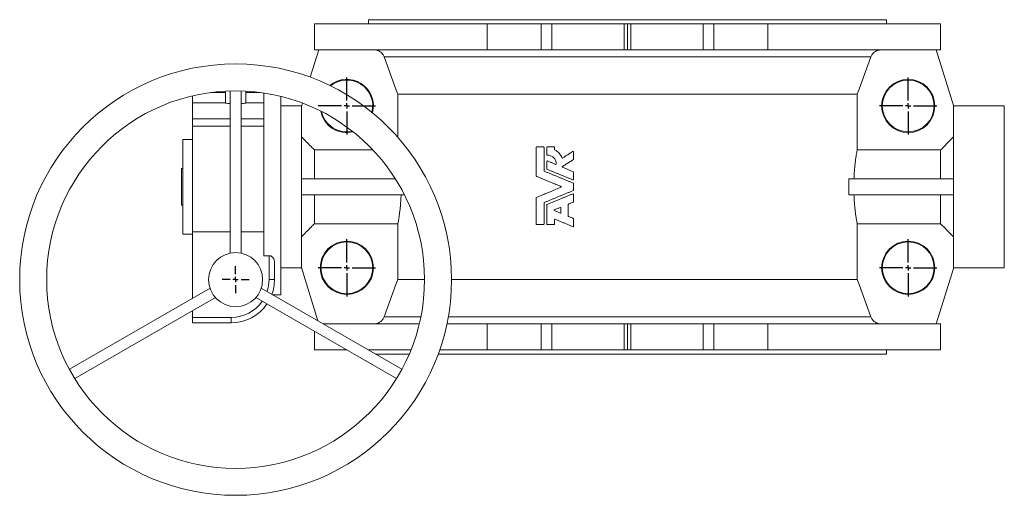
# Model space of a CAD drawing. Header units: millimetres. Extents: x -347 to 1128, y -235 to 894.
# Tile 1 of 7: x -310 to 602, y -235 to 206. Entities that reach past the tile are written whole.
import ezdxf

# ---------------------------------------------------------------- set-up
doc = ezdxf.new("R2010")
doc.units = ezdxf.units.MM
doc.layers.add('FORMAT', color=7, linetype='Continuous')

# ---------------------------------------------------------------- blocks, each defined once
blk = doc.blocks.new('SW_CENTERMARKSYMBOL_2')
at = {"layer": 'FORMAT', "color": 0}
for p, q in [((0, 5), (0, 12.5)), ((-5, 0), (-12.5, 0)), ((0, 0), (-2.5, 0)), ((0, 0), (0, 2.5)), ((0, 0), (0, -2.5)), ((0, 0), (2.5, 0)), ((5, 0), (12.5, 0)), ((0, -5), (0, -12.5))]:
    blk.add_line(p, q, dxfattribs=at)
blk = doc.blocks.new('SW_CENTERMARKSYMBOL_3')
at = {"layer": 'FORMAT', "color": 0}
for p, q in [((0, 5), (0, 26.5)), ((-5, 0), (-26.5, 0)), ((0, 0), (-2.5, 0)), ((0, 0), (0, 2.5)), ((0, 0), (0, -2.5)), ((0, 0), (2.5, 0)), ((5, 0), (26.5, 0)), ((0, -5), (0, -26.5))]:
    blk.add_line(p, q, dxfattribs=at)
blk = doc.blocks.new('SW_CENTERMARKSYMBOL_4')
at = {"layer": 'FORMAT', "color": 0}
for p, q in [((0, 5), (0, 26.5)), ((-5, 0), (-26.5, 0)), ((0, 0), (-2.5, 0)), ((0, 0), (0, 2.5)), ((0, 0), (0, -2.5)), ((0, 0), (2.5, 0)), ((5, 0), (26.5, 0)), ((0, -5), (0, -26.5))]:
    blk.add_line(p, q, dxfattribs=at)
blk = doc.blocks.new('SW_CENTERMARKSYMBOL_5')
at = {"layer": 'FORMAT', "color": 0}
for p, q in [((0, 5), (0, 26.5)), ((-5, 0), (-26.5, 0)), ((0, 0), (-2.5, 0)), ((0, 0), (0, 2.5)), ((0, 0), (0, -2.5)), ((0, 0), (2.5, 0)), ((5, 0), (26.5, 0)), ((0, -5), (0, -26.5))]:
    blk.add_line(p, q, dxfattribs=at)
blk = doc.blocks.new('SW_CENTERMARKSYMBOL_6')
at = {"layer": 'FORMAT', "color": 0}
for p, q in [((0, 5), (0, 26.5)), ((-5, 0), (-26.5, 0)), ((0, 0), (-2.5, 0)), ((0, 0), (0, 2.5)), ((0, 0), (0, -2.5)), ((0, 0), (2.5, 0)), ((5, 0), (26.5, 0)), ((0, -5), (0, -26.5))]:
    blk.add_line(p, q, dxfattribs=at)

msp = doc.modelspace()

# ---------------------------------------------------------------- linework, layer by layer
at = {"color": 7, "linetype": 'Continuous', "lineweight": 15}
for p, q in [((-37.29, 201.63), (-37.29, 177.63)), ((122.71, 201.63), (-37.29, 201.63)), ((12.71, 205.63), (12.71, 201.63)), ((492.71, 205.63), (12.71, 205.63)), ((122.71, 177.63), (122.71, 201.63)), ((122.71, 201.63), (172.71, 201.63)), ((172.71, 177.63), (172.71, 201.63)), ((172.71, 201.63), (182.71, 201.63)), ((182.71, 177.63), (182.71, 201.63)), ((182.71, 201.63), (249.71, 201.63)), ((249.71, 201.63), (249.71, 177.63)), ((249.71, 201.63), (252.71, 201.63)), ((252.71, 177.63), (252.71, 201.63)), ((252.71, 201.63), (255.71, 201.63)), ((255.71, 177.63), (255.71, 201.63)), ((255.71, 201.63), (322.71, 201.63)), ((322.71, 177.63), (322.71, 201.63)), ((322.71, 201.63), (332.71, 201.63)), ((332.71, 177.63), (332.71, 201.63)), ((332.71, 201.63), (382.71, 201.63)), ((382.71, 177.63), (382.71, 201.63)), ((542.71, 201.63), (382.71, 201.63)), ((492.71, 201.63), (492.71, 205.63)), ((542.71, 177.63), (542.71, 201.63)), ((-33.29, 177.63), (-41.1, 152.28)), ((122.71, 177.63), (-37.29, 177.63)), ((122.71, 177.63), (172.71, 177.63)), ((172.71, 177.63), (182.71, 177.63)), ((182.71, 177.63), (249.71, 177.63)), ((252.71, 177.63), (249.71, 177.63)), ((255.71, 177.63), (252.71, 177.63)), ((255.71, 177.63), (322.71, 177.63)), ((322.71, 177.63), (332.71, 177.63)), ((332.71, 177.63), (382.71, 177.63)), ((542.71, 177.63), (382.71, 177.63)), ((538.71, 177.63), (554.82, 125.26)), ((-119.74, 138.13), (-133.16, 138.13)), ((-119.74, 128.34), (-119.74, 139.38)), ((-115.29, 139.56), (-115.29, -10.87)), ((-105.29, -10.87), (-105.29, 139.56)), ((-100.85, 128.34), (-100.85, 139.38)), ((-87.43, 138.13), (-100.85, 138.13)), ((-84.29, 137.69), (-84.29, -13.17)), ((-150.29, 128.63), (-150.29, 135)), ((-150.29, 128.63), (-119.74, 128.63)), ((-150.29, 113.63), (-150.29, 128.63)), ((-100.85, 128.63), (-84.29, 128.63)), ((-68.29, 134.52), (-68.29, -49.37)), ((-48.46, 128.35), (-49.41, 125.26)), ((465.45, 136.42), (39.96, 136.42)), ((39.96, 96.63), (39.96, 136.42)), ((465.45, 136.42), (465.45, 84.82)), ((-49.29, 125.63), (-68.29, 125.63)), ((-49.29, 125.26), (-49.41, 125.26)), ((-49.29, -23.99), (-49.29, 125.26)), ((601.71, 125.63), (554.71, 125.63)), ((554.71, -23.99), (554.71, 125.26)), ((554.71, 125.26), (554.82, 125.26)), ((601.71, 125.63), (601.71, -24.37)), ((-150.29, 106.91), (-150.29, 113.63)), ((-150.29, 106.91), (-115.29, 106.91)), ((-150.29, 9.07), (-150.29, 106.91)), ((-105.29, 106.91), (-84.29, 106.91)), ((-150.29, 94.63), (-159.29, 94.63)), ((-159.29, 6.63), (-159.29, 94.63)), ((-37.29, 84.82), (-37.29, 58.13)), ((16.91, 84.82), (-37.29, 84.82)), ((168.15, 87.25), (168.15, 60.7)), ((168.51, 87.61), (174.99, 87.61)), ((175.35, 87.25), (175.35, 65.51)), ((178, 87.25), (178, 80.4)), ((178.36, 87.61), (184.84, 87.61)), ((185.2, 87.25), (185.2, 85.18)), ((202.71, 83.24), (202.71, 76.23)), ((542.71, 84.82), (465.45, 84.82)), ((542.71, 58.13), (542.71, 84.82)), ((178, 74.3), (178, 67.29)), ((-160.29, 33.55), (-160.29, 67.72)), ((-160.29, 67.72), (-159.29, 67.72)), ((202.71, 64.37), (202.71, 57.36)), ((-49.29, 58.13), (37.63, 58.13)), ((457.66, 43.13), (457.66, 58.13)), ((554.71, 58.13), (457.66, 58.13)), ((202.71, 53.7), (202.71, 47.57)), ((-49.29, 43.13), (46.11, 43.13)), ((-37.29, 43.13), (-37.29, 16.45)), ((168.15, 40.57), (168.15, 15.97)), ((202.71, 43.91), (202.71, 36.9)), ((554.71, 43.13), (457.66, 43.13)), ((542.71, 16.45), (542.71, 43.13)), ((-160.29, 33.55), (-159.29, 33.55)), ((175.35, 35.76), (175.35, 15.97)), ((178, 33.98), (178, 15.97)), ((191.01, 31.27), (191.01, 26.66)), ((197.67, 34.33), (197.67, 23.6)), ((185.2, 20.19), (185.2, 15.97)), ((202.71, 21.04), (202.71, 14.02)), ((-37.29, 16.45), (39.96, 16.45)), ((39.96, -35.15), (39.96, 16.45)), ((174.99, 15.61), (168.51, 15.61)), ((184.84, 15.61), (178.36, 15.61)), ((465.45, 16.45), (465.45, -35.15)), ((465.45, 16.45), (542.71, 16.45)), ((-159.29, 6.63), (-150.29, 6.63)), ((-150.29, 9.07), (-115.29, 9.07)), ((-150.29, -52.69), (-150.29, 9.07)), ((-105.29, 9.07), (-84.29, 9.07)), ((-79.29, -13.17), (-84.29, -13.17)), ((-74.29, -18.76), (-74.29, -35.37)), ((-68.29, -24.37), (-49.29, -24.37)), ((-49.41, -23.99), (-49.29, -23.99)), ((-34.16, -73.55), (-49.41, -23.99)), ((538.71, -76.37), (554.82, -23.99)), ((554.82, -23.99), (554.71, -23.99)), ((554.71, -24.37), (601.71, -24.37)), ((64.71, -35.15), (39.96, -35.15)), ((465.45, -35.15), (89.71, -35.15)), ((-134.01, -43.28), (-264.29, -118.5)), ((43.7, -118.5), (-86.58, -43.28)), ((-259.29, -127.16), (-129.01, -51.94)), ((-91.58, -51.94), (38.7, -127.16)), ((-76.05, -49.37), (-68.29, -49.37)), ((-150.29, -70.37), (-150.29, -64.23)), ((-150.29, -75.37), (-150.29, -70.37)), ((-114.29, -75.37), (-150.29, -75.37)), ((59.83, -76.37), (-29.28, -76.37)), ((122.71, -76.37), (85.46, -76.37)), ((122.71, -76.37), (122.71, -100.37)), ((122.71, -76.37), (172.71, -76.37)), ((172.71, -76.37), (172.71, -100.37)), ((172.71, -76.37), (182.71, -76.37)), ((182.71, -76.37), (182.71, -100.37)), ((182.71, -76.37), (249.71, -76.37)), ((249.71, -100.37), (249.71, -76.37)), ((249.71, -76.37), (252.71, -76.37)), ((252.71, -100.37), (252.71, -76.37)), ((252.71, -76.37), (255.71, -76.37)), ((255.71, -100.37), (255.71, -76.37)), ((255.71, -76.37), (322.71, -76.37)), ((322.71, -76.37), (322.71, -100.37)), ((322.71, -76.37), (332.71, -76.37)), ((332.71, -76.37), (332.71, -100.37)), ((332.71, -76.37), (382.71, -76.37)), ((382.71, -76.37), (382.71, -100.37)), ((542.71, -76.37), (382.71, -76.37)), ((542.71, -100.37), (542.71, -76.37)), ((-37.29, -83.29), (-37.29, -100.37)), ((-7.71, -100.37), (-37.29, -100.37)), ((52.19, -100.37), (12.29, -100.37)), ((12.71, -100.37), (12.71, -100.61)), ((50.53, -104.37), (19.22, -104.37)), ((492.71, -104.37), (77.43, -104.37)), ((122.71, -100.37), (78.85, -100.37)), ((122.71, -100.37), (172.71, -100.37)), ((172.71, -100.37), (182.71, -100.37)), ((182.71, -100.37), (249.71, -100.37)), ((252.71, -100.37), (249.71, -100.37)), ((255.71, -100.37), (252.71, -100.37)), ((255.71, -100.37), (322.71, -100.37)), ((322.71, -100.37), (332.71, -100.37)), ((332.71, -100.37), (382.71, -100.37)), ((542.71, -100.37), (382.71, -100.37)), ((492.71, -104.37), (492.71, -100.37))]:
    msp.add_line(p, q, dxfattribs=at)
at = {"color": 8, "linetype": 'Continuous', "lineweight": 0}
for p, q in [((478.07, 171.05), (27.34, 171.05)), ((-115.29, 113.63), (-150.29, 113.63)), ((-84.29, 113.63), (-105.29, 113.63)), ((-79.29, -35.37), (-79.29, -13.17)), ((-79.29, -35.37), (-74.29, -35.37)), ((-150.29, -70.37), (-114.29, -70.37)), ((-114.29, -70.37), (-114.29, -75.37)), ((27.34, -69.79), (61.29, -69.79)), ((86.72, -69.79), (478.07, -69.79))]:
    msp.add_line(p, q, dxfattribs=at)
at = {"color": 7, "linetype": 'Continuous', "lineweight": 15, "flags": 128}
for points in [[(39.96, 136.42), (38.23, 141.18), (27.34, 171.05)], [(478.07, 171.05), (467.18, 141.18), (465.45, 136.42)], [(27.34, -69.79), (38.23, -39.91), (39.96, -35.15)], [(465.45, -35.15), (467.18, -39.91), (478.07, -69.79)]]:
    msp.add_lwpolyline(points, dxfattribs=at)
at = {"color": 7, "linetype": 'Continuous', "lineweight": 15}
for centre, radius in [((-110.29, -35.37), 200), ((512.71, 125.63), 24.66), ((512.71, 125.63), 24), ((-110.29, -35.37), 175), ((-7.29, -24.37), 24.66), ((512.71, -24.37), 24.66), ((-7.29, -24.37), 24), ((512.71, -24.37), 24), ((-110.29, -35.37), 25)]:
    msp.add_circle(centre, radius, dxfattribs=at)
for centre, radius, start, end in [((-7.29, 125.63), 24.66, 345.06896, 129.71275), ((-7.29, 125.63), 24, 345.77892, 129.00279), ((-7.29, 125.63), 24.66, 191.10242, 283.6793), ((-7.29, 125.63), 24, 192.33694, 282.44477), ((-114.29, -35.37), 40, 340.07866, 0), ((-114.29, -35.37), 40, 270, 325.69878)]:
    msp.add_arc(centre, radius, start, end, dxfattribs=at)
at = {"color": 8, "linetype": 'Continuous', "lineweight": 0}
for start, end in [(341.53696, 0), (270, 325.0829)]:
    msp.add_arc((-114.29, -35.37), 35, start, end, dxfattribs=at)
at = {"color": 7, "linetype": 'Continuous', "lineweight": 15}
for centre, start_param, end_param in [((-124.85, 113.63), 1.193983, 1.37263), ((-95.73, 113.63), 1.768962, 1.94761)]:
    msp.add_ellipse(centre, major_axis=(25.98, 0), ratio=0.57735, start_param=start_param, end_param=end_param, dxfattribs=at)
for points, knots in [([(27.34, 171.05), (26.99, 172.02), (26.5, 172.91), (25.73, 173.92), (25.56, 174.12), (25.22, 174.5), (25.04, 174.68), (24.49, 175.21), (24.1, 175.53), (23.27, 176.11), (22.82, 176.38), (21.91, 176.83), (21.44, 177.02), (20.47, 177.32), (19.97, 177.44), (18.96, 177.6), (18.45, 177.63), (17.94, 177.63)], [0, 0, 0, 0, 0.25, 0.25, 0.3125, 0.3125, 0.375, 0.375, 0.5, 0.5, 0.625, 0.625, 0.75, 0.75, 0.875, 0.875, 1, 1, 1, 1]), ([(487.47, 177.63), (486.45, 177.63), (485.44, 177.48), (484.23, 177.1), (483.98, 177.01), (483.51, 176.82), (483.28, 176.72), (482.59, 176.38), (482.16, 176.12), (481.32, 175.54), (480.92, 175.21), (480.19, 174.51), (479.85, 174.13), (479.23, 173.33), (478.95, 172.9), (478.45, 172), (478.24, 171.54), (478.07, 171.05)], [0, 0, 0, 0, 0.25, 0.25, 0.3125, 0.3125, 0.375, 0.375, 0.5, 0.5, 0.625, 0.625, 0.75, 0.75, 0.875, 0.875, 1, 1, 1, 1]), ([(-37.29, 84.82), (-37.41, 84.94), (-38.41, 85.96), (-42.4, 90.04), (-46.3, 93.99), (-49.29, 97.03)], [0, 0, 0, 0, 0.028098, 0.2514524, 1, 1, 1, 1]), ([(554.71, 97.03), (553.06, 95.36), (549.05, 91.3), (545.06, 87.22), (542.71, 84.82)], [0, 0, 0, 0, 0.410669, 1, 1, 1, 1]), ([(168.51, 87.61), (168.47, 87.61), (168.43, 87.6), (168.4, 87.59), (168.36, 87.58), (168.33, 87.56), (168.29, 87.54), (168.26, 87.52), (168.24, 87.49), (168.21, 87.46), (168.19, 87.43), (168.17, 87.39), (168.16, 87.36), (168.15, 87.32), (168.15, 87.28), (168.15, 87.25)], [0, 0, 0, 0, 0.199541, 0.199541, 0.199541, 0.414612, 0.414612, 0.414612, 0.613946, 0.613946, 0.613946, 0.806756, 0.806756, 0.806756, 1, 1, 1, 1]), ([(175.35, 87.25), (175.35, 87.26), (175.34, 87.28), (175.34, 87.3), (175.34, 87.34), (175.32, 87.38), (175.3, 87.42), (175.28, 87.45), (175.26, 87.49), (175.22, 87.52), (175.19, 87.55), (175.15, 87.57), (175.11, 87.58), (175.07, 87.6), (175.03, 87.61), (174.99, 87.61)], [0, 0, 0, 0, 0.091008, 0.091008, 0.091008, 0.301802, 0.301802, 0.301802, 0.528707, 0.528707, 0.528707, 0.764615, 0.764615, 0.764615, 1, 1, 1, 1]), ([(178.36, 87.61), (178.33, 87.61), (178.29, 87.6), (178.26, 87.59), (178.22, 87.58), (178.19, 87.56), (178.15, 87.54), (178.12, 87.52), (178.1, 87.49), (178.07, 87.46), (178.05, 87.43), (178.03, 87.4), (178.02, 87.36), (178.01, 87.32), (178, 87.28), (178, 87.25)], [0, 0, 0, 0, 0.185543, 0.185543, 0.185543, 0.401002, 0.401002, 0.401002, 0.604072, 0.604072, 0.604072, 0.801864, 0.801864, 0.801864, 1, 1, 1, 1]), ([(185.2, 87.25), (185.2, 87.27), (185.2, 87.29), (185.2, 87.31), (185.19, 87.35), (185.18, 87.39), (185.16, 87.42), (185.14, 87.46), (185.11, 87.49), (185.08, 87.52), (185.04, 87.55), (185.01, 87.57), (184.97, 87.58), (184.93, 87.6), (184.88, 87.61), (184.84, 87.61)], [0, 0, 0, 0, 0.103397, 0.103397, 0.103397, 0.31563, 0.31563, 0.31563, 0.539657, 0.539657, 0.539657, 0.770015, 0.770015, 0.770015, 1, 1, 1, 1]), ([(185.39, 84.86), (185.38, 84.87), (185.37, 84.88), (185.36, 84.88), (185.33, 84.9), (185.3, 84.93), (185.27, 84.96), (185.25, 84.99), (185.23, 85.03), (185.22, 85.06), (185.21, 85.1), (185.2, 85.14), (185.2, 85.18)], [0, 0, 0, 0, 0.111096, 0.111096, 0.111096, 0.411558, 0.411558, 0.411558, 0.70557, 0.70557, 0.70557, 1, 1, 1, 1]), ([(192, 77.58), (191.35, 79.17), (190.45, 80.58), (188.17, 83.08), (186.86, 84.09), (185.39, 84.86)], [0, 0, 0, 0, 0.5, 0.5, 1, 1, 1, 1]), ([(202.15, 83.55), (201.69, 83.25), (200.77, 82.67), (199.39, 81.79), (198.01, 80.91), (196.64, 80.03), (195.26, 79.16), (193.89, 78.28), (192.98, 77.7), (192.53, 77.41)], [0, 0, 0, 0, 0.143081, 0.286079, 0.429, 0.571847, 0.714627, 0.857343, 1, 1, 1, 1]), ([(202.71, 83.24), (202.71, 83.25), (202.71, 83.26), (202.7, 83.27), (202.7, 83.31), (202.69, 83.35), (202.68, 83.39), (202.66, 83.42), (202.64, 83.46), (202.61, 83.49), (202.58, 83.52), (202.55, 83.54), (202.51, 83.56), (202.47, 83.58), (202.43, 83.59), (202.39, 83.6), (202.35, 83.6), (202.31, 83.6), (202.27, 83.59), (202.23, 83.58), (202.19, 83.57), (202.15, 83.55)], [0, 0, 0, 0, 0.032915, 0.032915, 0.032915, 0.187794, 0.187794, 0.187794, 0.347227, 0.347227, 0.347227, 0.510353, 0.510353, 0.510353, 0.674532, 0.674532, 0.674532, 0.837211, 0.837211, 0.837211, 1, 1, 1, 1]), ([(465.45, 84.82), (465.41, 84.64), (465.36, 84.44), (465.27, 83.97), (465.21, 83.7), (465.04, 82.82), (464.92, 82.13), (464.65, 80.54), (464.5, 79.64), (464.27, 78.14), (464.2, 77.62), (464.04, 76.53), (463.97, 75.96), (463.74, 74.21), (463.58, 72.96), (463.36, 70.97), (463.29, 70.29), (463.15, 68.88), (463.09, 68.16), (462.89, 65.98), (462.78, 64.47), (462.63, 62.15), (462.59, 61.36), (462.5, 59.77), (462.47, 58.95), (462.43, 58.13)], [0, 0, 0, 0, 0.0625, 0.0625, 0.125, 0.125, 0.25, 0.25, 0.375, 0.375, 0.4375, 0.4375, 0.5, 0.5, 0.625, 0.625, 0.6875, 0.6875, 0.75, 0.75, 0.875, 0.875, 0.9375, 0.9375, 1, 1, 1, 1]), ([(178, 80.4), (178, 80.38), (178, 80.36), (178.01, 80.33), (178.02, 80.29), (178.03, 80.25), (178.05, 80.22), (178.07, 80.18), (178.1, 80.15), (178.14, 80.12), (178.17, 80.09), (178.21, 80.07), (178.25, 80.06), (178.29, 80.05), (178.33, 80.04), (178.38, 80.04)], [0, 0, 0, 0, 0.112646, 0.112646, 0.112646, 0.320444, 0.320444, 0.320444, 0.542406, 0.542406, 0.542406, 0.771403, 0.771403, 0.771403, 1, 1, 1, 1]), ([(178.5, 74.64), (178.46, 74.65), (178.42, 74.66), (178.39, 74.66), (178.34, 74.67), (178.3, 74.66), (178.26, 74.65), (178.22, 74.64), (178.19, 74.62), (178.15, 74.6), (178.12, 74.58), (178.1, 74.55), (178.07, 74.52), (178.05, 74.49), (178.03, 74.45), (178.02, 74.42), (178.01, 74.38), (178, 74.34), (178, 74.3)], [0, 0, 0, 0, 0.171028, 0.171028, 0.171028, 0.352527, 0.352527, 0.352527, 0.523811, 0.523811, 0.523811, 0.685247, 0.685247, 0.685247, 0.842486, 0.842486, 0.842486, 1, 1, 1, 1]), ([(178.38, 80.04), (179.43, 80.08), (180.48, 79.91), (182.48, 79.15), (183.41, 78.57), (184.96, 77.06), (185.6, 76.12), (186.43, 74.06), (186.63, 72.94), (186.59, 71.81)], [0, 0, 0, 0, 0.25, 0.25, 0.5, 0.5, 0.75, 0.75, 1, 1, 1, 1]), ([(186.09, 71.49), (185.66, 71.67), (184.82, 72.02), (183.55, 72.55), (182.28, 73.07), (181.02, 73.59), (179.76, 74.11), (178.92, 74.46), (178.5, 74.64)], [0, 0, 0, 0, 0.166798, 0.333536, 0.500219, 0.666854, 0.833445, 1, 1, 1, 1]), ([(192.53, 77.41), (192.52, 77.41), (192.52, 77.41), (192.51, 77.4), (192.47, 77.38), (192.43, 77.37), (192.39, 77.36), (192.35, 77.36), (192.31, 77.36), (192.27, 77.36), (192.23, 77.37), (192.19, 77.38), (192.15, 77.4), (192.12, 77.42), (192.09, 77.45), (192.06, 77.48), (192.04, 77.51), (192.01, 77.54), (192, 77.58)], [0, 0, 0, 0, 0.027288, 0.027288, 0.027288, 0.230603, 0.230603, 0.230603, 0.43091, 0.43091, 0.43091, 0.624304, 0.624304, 0.624304, 0.811963, 0.811963, 0.811963, 1, 1, 1, 1]), ([(192.42, 69.48), (192.9, 69.79), (193.86, 70.4), (195.3, 71.31), (196.74, 72.23), (198.19, 73.15), (199.64, 74.08), (201.09, 75), (202.05, 75.62), (202.54, 75.92)], [0, 0, 0, 0, 0.142648, 0.285357, 0.428133, 0.570979, 0.713903, 0.856908, 1, 1, 1, 1]), ([(202.54, 75.92), (202.57, 75.95), (202.6, 75.98), (202.63, 76.01), (202.65, 76.04), (202.67, 76.07), (202.69, 76.11), (202.7, 76.15), (202.71, 76.19), (202.71, 76.23)], [0, 0, 0, 0, 0.347178, 0.347178, 0.347178, 0.673463, 0.673463, 0.673463, 1, 1, 1, 1]), ([(175.57, 65.18), (175.54, 65.19), (175.52, 65.2), (175.5, 65.22), (175.47, 65.24), (175.44, 65.27), (175.42, 65.3), (175.39, 65.33), (175.38, 65.36), (175.36, 65.4), (175.35, 65.44), (175.35, 65.48), (175.35, 65.51)], [0, 0, 0, 0, 0.197129, 0.197129, 0.197129, 0.46963, 0.46963, 0.46963, 0.734567, 0.734567, 0.734567, 1, 1, 1, 1]), ([(202.48, 54.03), (202.03, 54.22), (201.11, 54.6), (199.74, 55.17), (198.38, 55.73), (197.01, 56.3), (195.65, 56.86), (194.29, 57.42), (192.94, 57.99), (191.58, 58.55), (190.23, 59.11), (188.44, 59.85), (186.2, 60.78), (183.52, 61.89), (180.86, 62.99), (178.2, 64.09), (176.45, 64.82), (175.57, 65.18)], [0, 0, 0, 0, 0.05014, 0.10026, 0.150361, 0.200445, 0.250515, 0.300571, 0.350616, 0.400651, 0.45068, 0.500703, 0.600692, 0.700601, 0.800445, 0.90024, 1, 1, 1, 1]), ([(178, 67.29), (178, 67.27), (178, 67.25), (178.01, 67.24), (178.01, 67.2), (178.03, 67.16), (178.04, 67.12), (178.06, 67.08), (178.09, 67.05), (178.12, 67.02), (178.15, 66.99), (178.19, 66.97), (178.22, 66.96)], [0, 0, 0, 0, 0.119317, 0.119317, 0.119317, 0.40334, 0.40334, 0.40334, 0.702162, 0.702162, 0.702162, 1, 1, 1, 1]), ([(178.22, 66.96), (178.66, 66.78), (179.53, 66.41), (180.84, 65.87), (182.16, 65.33), (183.48, 64.78), (184.8, 64.23), (186.12, 63.69), (187.45, 63.14), (188.78, 62.59), (190.46, 61.89), (192.51, 61.04), (194.92, 60.04), (197.34, 59.04), (199.77, 58.03), (201.4, 57.36), (202.21, 57.02)], [0, 0, 0, 0, 0.0554334, 0.1108755, 0.1663283, 0.2217939, 0.2772744, 0.332772, 0.3882886, 0.4438265, 0.4993876, 0.599423, 0.6994898, 0.7996002, 0.8997662, 1, 1, 1, 1]), ([(186.59, 71.81), (186.58, 71.79), (186.58, 71.77), (186.58, 71.75), (186.57, 71.71), (186.55, 71.67), (186.53, 71.64), (186.51, 71.6), (186.48, 71.57), (186.45, 71.54), (186.42, 71.52), (186.38, 71.5), (186.34, 71.48), (186.3, 71.47), (186.25, 71.46), (186.21, 71.47), (186.17, 71.47), (186.13, 71.48), (186.09, 71.49)], [0, 0, 0, 0, 0.081563, 0.081563, 0.081563, 0.254954, 0.254954, 0.254954, 0.437402, 0.437402, 0.437402, 0.625284, 0.625284, 0.625284, 0.81261, 0.81261, 0.81261, 1, 1, 1, 1]), ([(192.48, 68.84), (192.46, 68.85), (192.44, 68.87), (192.42, 68.88), (192.38, 68.9), (192.36, 68.93), (192.33, 68.96), (192.31, 68.99), (192.29, 69.02), (192.28, 69.06), (192.26, 69.1), (192.26, 69.14), (192.26, 69.18), (192.26, 69.22), (192.26, 69.26), (192.28, 69.29), (192.29, 69.33), (192.31, 69.37), (192.34, 69.4), (192.36, 69.43), (192.39, 69.46), (192.42, 69.48)], [0, 0, 0, 0, 0.093352, 0.093352, 0.093352, 0.243844, 0.243844, 0.243844, 0.390715, 0.390715, 0.390715, 0.537734, 0.537734, 0.537734, 0.688846, 0.688846, 0.688846, 0.844585, 0.844585, 0.844585, 1, 1, 1, 1]), ([(202.48, 64.7), (202, 64.9), (201.05, 65.3), (199.61, 65.89), (198.18, 66.48), (196.75, 67.08), (195.32, 67.67), (193.9, 68.26), (192.95, 68.65), (192.48, 68.84)], [0, 0, 0, 0, 0.1429824, 0.2859131, 0.428798, 0.5716431, 0.7144545, 0.8572381, 1, 1, 1, 1]), ([(202.71, 64.37), (202.71, 64.39), (202.7, 64.41), (202.7, 64.43), (202.69, 64.47), (202.68, 64.5), (202.66, 64.54), (202.64, 64.58), (202.62, 64.61), (202.59, 64.64), (202.56, 64.66), (202.52, 64.69), (202.48, 64.7)], [0, 0, 0, 0, 0.131874, 0.131874, 0.131874, 0.41733, 0.41733, 0.41733, 0.70887, 0.70887, 0.70887, 1, 1, 1, 1]), ([(168.15, 60.7), (168.15, 60.69), (168.15, 60.67), (168.15, 60.65), (168.15, 60.61), (168.17, 60.57), (168.19, 60.54), (168.21, 60.5), (168.23, 60.46), (168.26, 60.44), (168.29, 60.41), (168.33, 60.39), (168.37, 60.37)], [0, 0, 0, 0, 0.11185, 0.11185, 0.11185, 0.394993, 0.394993, 0.394993, 0.698161, 0.698161, 0.698161, 1, 1, 1, 1]), ([(168.37, 60.37), (168.83, 60.18), (169.76, 59.79), (171.15, 59.22), (172.55, 58.64), (173.95, 58.06), (175.36, 57.47), (176.77, 56.89), (178.18, 56.31), (179.88, 55.6), (181.88, 54.78), (184.16, 53.83), (186.45, 52.88), (188.76, 51.92), (190.3, 51.29), (191.07, 50.97)], [0, 0, 0, 0, 0.062347, 0.124709, 0.187086, 0.249483, 0.311902, 0.374346, 0.436818, 0.49932, 0.599355, 0.69943, 0.799555, 0.899741, 1, 1, 1, 1]), ([(202.21, 57.02), (202.24, 57.01), (202.28, 57), (202.31, 57), (202.35, 56.99), (202.39, 57), (202.43, 57.01), (202.47, 57.02), (202.51, 57.03), (202.54, 57.05), (202.58, 57.08), (202.61, 57.1), (202.63, 57.13), (202.65, 57.17), (202.67, 57.2), (202.69, 57.24), (202.7, 57.28), (202.71, 57.32), (202.71, 57.36)], [0, 0, 0, 0, 0.153741, 0.153741, 0.153741, 0.330054, 0.330054, 0.330054, 0.50188, 0.50188, 0.50188, 0.669209, 0.669209, 0.669209, 0.834541, 0.834541, 0.834541, 1, 1, 1, 1]), ([(191.07, 50.3), (190.59, 50.1), (189.62, 49.7), (188.18, 49.11), (186.74, 48.51), (185.31, 47.92), (183.88, 47.32), (182.45, 46.73), (181.02, 46.14), (179.32, 45.43), (177.33, 44.61), (175.08, 43.68), (172.83, 42.75), (170.59, 41.82), (169.11, 41.21), (168.37, 40.9)], [0, 0, 0, 0, 0.062667, 0.125304, 0.187916, 0.250505, 0.313073, 0.375623, 0.438159, 0.500682, 0.600663, 0.700574, 0.800426, 0.900231, 1, 1, 1, 1]), ([(175.57, 36.09), (176.01, 36.27), (176.89, 36.63), (178.21, 37.18), (179.53, 37.73), (180.86, 38.28), (182.19, 38.83), (183.52, 39.38), (184.86, 39.94), (186.2, 40.49), (187.54, 41.05), (189.33, 41.79), (191.58, 42.72), (194.29, 43.84), (197.01, 44.97), (199.74, 46.1), (201.57, 46.86), (202.48, 47.24)], [0, 0, 0, 0, 0.0498739, 0.0997551, 0.1496456, 0.1995471, 0.2494618, 0.2993915, 0.3493382, 0.3993037, 0.4492901, 0.4992992, 0.5993447, 0.6994221, 0.7995469, 0.8997344, 1, 1, 1, 1]), ([(191.07, 50.97), (191.11, 50.95), (191.15, 50.93), (191.18, 50.9), (191.21, 50.87), (191.23, 50.84), (191.25, 50.81), (191.27, 50.77), (191.28, 50.74), (191.29, 50.7), (191.29, 50.66), (191.29, 50.62), (191.29, 50.58), (191.28, 50.54), (191.27, 50.5), (191.25, 50.46), (191.23, 50.43), (191.2, 50.39), (191.17, 50.37), (191.14, 50.34), (191.11, 50.32), (191.07, 50.3)], [0, 0, 0, 0, 0.155135, 0.155135, 0.155135, 0.291923, 0.291923, 0.291923, 0.426898, 0.426898, 0.426898, 0.563892, 0.563892, 0.563892, 0.706194, 0.706194, 0.706194, 0.853256, 0.853256, 0.853256, 1, 1, 1, 1]), ([(202.71, 53.7), (202.71, 53.72), (202.7, 53.74), (202.7, 53.76), (202.69, 53.8), (202.68, 53.84), (202.66, 53.87), (202.64, 53.91), (202.62, 53.94), (202.59, 53.97), (202.56, 53.99), (202.52, 54.02), (202.48, 54.03)], [0, 0, 0, 0, 0.131874, 0.131874, 0.131874, 0.41733, 0.41733, 0.41733, 0.70887, 0.70887, 0.70887, 1, 1, 1, 1]), ([(202.48, 47.24), (202.5, 47.25), (202.52, 47.26), (202.54, 47.27), (202.58, 47.29), (202.61, 47.32), (202.63, 47.35), (202.65, 47.38), (202.67, 47.42), (202.69, 47.45), (202.7, 47.49), (202.71, 47.53), (202.71, 47.57)], [0, 0, 0, 0, 0.163314, 0.163314, 0.163314, 0.444375, 0.444375, 0.444375, 0.72208, 0.72208, 0.72208, 1, 1, 1, 1]), ([(39.96, 16.45), (40.05, 16.81), (40.14, 17.28), (40.37, 18.44), (40.49, 19.13), (40.7, 20.33), (40.77, 20.76), (40.91, 21.66), (40.99, 22.14), (41.21, 23.63), (41.37, 24.71), (41.6, 26.46), (41.67, 27.07), (41.83, 28.33), (41.9, 28.98), (42.12, 30.98), (42.26, 32.37), (42.51, 35.27), (42.63, 36.78), (42.78, 39.13), (42.83, 39.92), (42.91, 41.52), (42.95, 42.33), (42.98, 43.13)], [0, 0, 0, 0, 0.125, 0.125, 0.25, 0.25, 0.3125, 0.3125, 0.375, 0.375, 0.5, 0.5, 0.5625, 0.5625, 0.625, 0.625, 0.75, 0.75, 0.875, 0.875, 0.9375, 0.9375, 1, 1, 1, 1]), ([(168.37, 40.9), (168.34, 40.89), (168.32, 40.87), (168.29, 40.86), (168.26, 40.83), (168.24, 40.81), (168.21, 40.78), (168.19, 40.75), (168.17, 40.71), (168.16, 40.68), (168.15, 40.64), (168.15, 40.6), (168.15, 40.57)], [0, 0, 0, 0, 0.208991, 0.208991, 0.208991, 0.478342, 0.478342, 0.478342, 0.738879, 0.738879, 0.738879, 1, 1, 1, 1]), ([(202.21, 44.25), (201.76, 44.06), (200.85, 43.69), (199.5, 43.13), (198.15, 42.57), (196.81, 42.01), (195.46, 41.45), (194.12, 40.9), (192.78, 40.34), (191.44, 39.79), (189.75, 39.09), (187.71, 38.24), (185.33, 37.25), (182.95, 36.27), (180.58, 35.29), (179.01, 34.64), (178.22, 34.31)], [0, 0, 0, 0, 0.055691, 0.11136, 0.167009, 0.222642, 0.278259, 0.333862, 0.389455, 0.445038, 0.500614, 0.6006, 0.70052, 0.800385, 0.900208, 1, 1, 1, 1]), ([(197.89, 34.66), (198.27, 34.82), (199.03, 35.14), (200.18, 35.61), (201.33, 36.09), (202.1, 36.41), (202.48, 36.57)], [0, 0, 0, 0, 0.2499297, 0.4999018, 0.749923, 1, 1, 1, 1]), ([(202.71, 43.91), (202.71, 43.94), (202.7, 43.97), (202.7, 44), (202.69, 44.04), (202.67, 44.08), (202.65, 44.11), (202.62, 44.14), (202.6, 44.18), (202.56, 44.2), (202.53, 44.23), (202.49, 44.25), (202.45, 44.26), (202.41, 44.27), (202.37, 44.28), (202.33, 44.27), (202.29, 44.27), (202.25, 44.26), (202.21, 44.25)], [0, 0, 0, 0, 0.117265, 0.117265, 0.117265, 0.288416, 0.288416, 0.288416, 0.46437, 0.46437, 0.46437, 0.643116, 0.643116, 0.643116, 0.82154, 0.82154, 0.82154, 1, 1, 1, 1]), ([(202.48, 36.57), (202.5, 36.58), (202.52, 36.59), (202.54, 36.6), (202.58, 36.62), (202.61, 36.65), (202.63, 36.68), (202.65, 36.71), (202.67, 36.75), (202.69, 36.78), (202.7, 36.82), (202.71, 36.86), (202.71, 36.9)], [0, 0, 0, 0, 0.163314, 0.163314, 0.163314, 0.444375, 0.444375, 0.444375, 0.72208, 0.72208, 0.72208, 1, 1, 1, 1]), ([(462.43, 43.13), (462.5, 41.51), (462.58, 39.92), (462.73, 37.59), (462.78, 36.82), (462.9, 35.3), (462.96, 34.55), (463.15, 32.36), (463.29, 30.97), (463.51, 28.98), (463.58, 28.34), (463.74, 27.08), (463.81, 26.47), (464.05, 24.7), (464.2, 23.61), (464.5, 21.63), (464.65, 20.73), (464.85, 19.53), (464.92, 19.16), (465.04, 18.46), (465.1, 18.14), (465.27, 17.27), (465.37, 16.8), (465.45, 16.45)], [0, 0, 0, 0, 0.125, 0.125, 0.1875, 0.1875, 0.25, 0.25, 0.375, 0.375, 0.4375, 0.4375, 0.5, 0.5, 0.625, 0.625, 0.75, 0.75, 0.8125, 0.8125, 0.875, 0.875, 1, 1, 1, 1]), ([(175.35, 35.76), (175.35, 35.77), (175.35, 35.79), (175.35, 35.81), (175.36, 35.85), (175.37, 35.89), (175.39, 35.92), (175.41, 35.96), (175.43, 35.99), (175.46, 36.02), (175.49, 36.05), (175.53, 36.07), (175.57, 36.09)], [0, 0, 0, 0, 0.117473, 0.117473, 0.117473, 0.401279, 0.401279, 0.401279, 0.701174, 0.701174, 0.701174, 1, 1, 1, 1]), ([(178.22, 34.31), (178.2, 34.3), (178.18, 34.29), (178.15, 34.27), (178.12, 34.25), (178.1, 34.22), (178.07, 34.19), (178.05, 34.16), (178.03, 34.13), (178.02, 34.09), (178.01, 34.06), (178, 34.02), (178, 33.98)], [0, 0, 0, 0, 0.193077, 0.193077, 0.193077, 0.466638, 0.466638, 0.466638, 0.733086, 0.733086, 0.733086, 1, 1, 1, 1]), ([(184.94, 28.64), (184.87, 28.66), (184.82, 28.71), (184.74, 28.82), (184.72, 28.9), (184.72, 29.04), (184.74, 29.11), (184.82, 29.23), (184.87, 29.27), (184.94, 29.3)], [0, 0, 0, 0, 0.25, 0.25, 0.5, 0.5, 0.75, 0.75, 1, 1, 1, 1]), ([(190.51, 31.61), (190.04, 31.41), (189.1, 31.02), (187.7, 30.44), (186.31, 29.87), (185.4, 29.49), (184.94, 29.3)], [0, 0, 0, 0, 0.252789, 0.503718, 0.752789, 1, 1, 1, 1]), ([(184.94, 28.64), (185.4, 28.45), (186.31, 28.07), (187.7, 27.49), (189.1, 26.91), (190.04, 26.52), (190.51, 26.33)], [0, 0, 0, 0, 0.247211, 0.496282, 0.747211, 1, 1, 1, 1]), ([(190.51, 31.61), (190.62, 31.65), (190.74, 31.64), (190.94, 31.51), (191.01, 31.4), (191.01, 31.27)], [0, 0, 0, 0, 0.5, 0.5, 1, 1, 1, 1]), ([(197.67, 34.33), (197.67, 34.35), (197.67, 34.37), (197.67, 34.39), (197.68, 34.43), (197.69, 34.47), (197.71, 34.5), (197.73, 34.54), (197.75, 34.57), (197.78, 34.6), (197.82, 34.63), (197.85, 34.65), (197.89, 34.66)], [0, 0, 0, 0, 0.129814, 0.129814, 0.129814, 0.415109, 0.415109, 0.415109, 0.707802, 0.707802, 0.707802, 1, 1, 1, 1]), ([(185.2, 20.19), (185.2, 20.22), (185.2, 20.24), (185.21, 20.27), (185.22, 20.31), (185.23, 20.35), (185.25, 20.38), (185.28, 20.42), (185.31, 20.45), (185.34, 20.48), (185.37, 20.5), (185.41, 20.52), (185.45, 20.54), (185.49, 20.55), (185.53, 20.56), (185.58, 20.55), (185.62, 20.55), (185.66, 20.54), (185.7, 20.53)], [0, 0, 0, 0, 0.098693, 0.098693, 0.098693, 0.268709, 0.268709, 0.268709, 0.44789, 0.44789, 0.44789, 0.632388, 0.632388, 0.632388, 0.816156, 0.816156, 0.816156, 1, 1, 1, 1]), ([(185.7, 20.53), (186.15, 20.34), (187.06, 19.96), (188.42, 19.4), (189.79, 18.83), (191.16, 18.26), (192.53, 17.7), (193.91, 17.13), (195.28, 16.56), (196.66, 15.99), (198.04, 15.41), (199.43, 14.84), (200.82, 14.26), (201.74, 13.88), (202.21, 13.69)], [0, 0, 0, 0, 0.083242, 0.16649, 0.249747, 0.333016, 0.416301, 0.499604, 0.582929, 0.66628, 0.749659, 0.833069, 0.916516, 1, 1, 1, 1]), ([(191.01, 26.66), (191.01, 26.54), (190.94, 26.42), (190.74, 26.29), (190.62, 26.28), (190.51, 26.33)], [0, 0, 0, 0, 0.5, 0.5, 1, 1, 1, 1]), ([(197.89, 23.27), (197.87, 23.28), (197.85, 23.29), (197.83, 23.3), (197.79, 23.33), (197.76, 23.35), (197.74, 23.38), (197.72, 23.42), (197.7, 23.45), (197.68, 23.49), (197.67, 23.52), (197.67, 23.56), (197.67, 23.6)], [0, 0, 0, 0, 0.168155, 0.168155, 0.168155, 0.448058, 0.448058, 0.448058, 0.723899, 0.723899, 0.723899, 1, 1, 1, 1]), ([(202.48, 21.37), (202.1, 21.53), (201.33, 21.84), (200.18, 22.32), (199.03, 22.8), (198.27, 23.11), (197.89, 23.27)], [0, 0, 0, 0, 0.250077, 0.500098, 0.75007, 1, 1, 1, 1]), ([(202.71, 21.04), (202.71, 21.05), (202.7, 21.07), (202.7, 21.09), (202.69, 21.13), (202.68, 21.17), (202.66, 21.21), (202.64, 21.24), (202.62, 21.28), (202.59, 21.3), (202.56, 21.33), (202.52, 21.35), (202.48, 21.37)], [0, 0, 0, 0, 0.131874, 0.131874, 0.131874, 0.41733, 0.41733, 0.41733, 0.70887, 0.70887, 0.70887, 1, 1, 1, 1]), ([(-49.29, 4.24), (-46.29, 7.28), (-42.29, 11.34), (-38.3, 15.42), (-37.29, 16.45)], [0, 0, 0, 0, 0.748548, 1, 1, 1, 1]), ([(168.15, 15.97), (168.15, 15.95), (168.15, 15.93), (168.15, 15.92), (168.15, 15.88), (168.17, 15.84), (168.19, 15.8), (168.21, 15.76), (168.23, 15.73), (168.26, 15.7), (168.3, 15.67), (168.34, 15.65), (168.38, 15.63), (168.42, 15.61), (168.46, 15.61), (168.51, 15.61)], [0, 0, 0, 0, 0.081062, 0.081062, 0.081062, 0.290638, 0.290638, 0.290638, 0.519913, 0.519913, 0.519913, 0.760274, 0.760274, 0.760274, 1, 1, 1, 1]), ([(174.99, 15.61), (175.02, 15.61), (175.05, 15.61), (175.09, 15.62), (175.13, 15.63), (175.16, 15.65), (175.19, 15.67), (175.23, 15.7), (175.25, 15.72), (175.28, 15.75), (175.3, 15.78), (175.32, 15.82), (175.33, 15.85), (175.34, 15.89), (175.35, 15.93), (175.35, 15.97)], [0, 0, 0, 0, 0.189614, 0.189614, 0.189614, 0.404844, 0.404844, 0.404844, 0.606821, 0.606821, 0.606821, 0.803228, 0.803228, 0.803228, 1, 1, 1, 1]), ([(178, 15.97), (178, 15.95), (178, 15.93), (178.01, 15.91), (178.01, 15.87), (178.03, 15.83), (178.05, 15.8), (178.07, 15.76), (178.09, 15.72), (178.13, 15.7), (178.16, 15.67), (178.2, 15.64), (178.24, 15.63), (178.28, 15.61), (178.32, 15.61), (178.36, 15.61)], [0, 0, 0, 0, 0.094951, 0.094951, 0.094951, 0.306368, 0.306368, 0.306368, 0.532473, 0.532473, 0.532473, 0.766465, 0.766465, 0.766465, 1, 1, 1, 1]), ([(184.84, 15.61), (184.87, 15.61), (184.91, 15.61), (184.94, 15.62), (184.98, 15.63), (185.01, 15.65), (185.05, 15.67), (185.08, 15.69), (185.11, 15.72), (185.13, 15.75), (185.15, 15.78), (185.17, 15.82), (185.18, 15.85), (185.2, 15.89), (185.2, 15.93), (185.2, 15.97)], [0, 0, 0, 0, 0.177159, 0.177159, 0.177159, 0.392614, 0.392614, 0.392614, 0.597899, 0.597899, 0.597899, 0.798808, 0.798808, 0.798808, 1, 1, 1, 1]), ([(202.21, 13.69), (202.24, 13.67), (202.28, 13.67), (202.31, 13.66), (202.35, 13.66), (202.39, 13.66), (202.43, 13.67), (202.47, 13.68), (202.51, 13.7), (202.54, 13.72), (202.58, 13.74), (202.61, 13.77), (202.63, 13.8), (202.65, 13.83), (202.67, 13.87), (202.69, 13.9), (202.7, 13.94), (202.71, 13.98), (202.71, 14.02)], [0, 0, 0, 0, 0.153741, 0.153741, 0.153741, 0.330054, 0.330054, 0.330054, 0.50188, 0.50188, 0.50188, 0.669209, 0.669209, 0.669209, 0.834541, 0.834541, 0.834541, 1, 1, 1, 1]), ([(542.71, 16.45), (545.06, 14.04), (549.05, 9.97), (553.06, 5.91), (554.71, 4.24)], [0, 0, 0, 0, 0.589331, 1, 1, 1, 1]), ([(-79.29, -13.17), (-79.09, -13.17), (-78.88, -13.19), (-78.47, -13.25), (-78.27, -13.29), (-77.89, -13.41), (-77.7, -13.48), (-77.34, -13.64), (-77.17, -13.73), (-76.69, -14.02), (-76.4, -14.25), (-75.88, -14.74), (-75.66, -15), (-75.26, -15.54), (-75.09, -15.83), (-74.8, -16.4), (-74.68, -16.69), (-74.49, -17.28), (-74.42, -17.57), (-74.32, -18.17), (-74.29, -18.47), (-74.29, -18.76)], [0, 0, 0, 0, 0.0625, 0.0625, 0.125, 0.125, 0.1875, 0.1875, 0.25, 0.25, 0.375, 0.375, 0.5, 0.5, 0.625, 0.625, 0.75, 0.75, 0.875, 0.875, 1, 1, 1, 1]), ([(17.94, -76.37), (18.97, -76.37), (19.97, -76.21), (21.19, -75.83), (21.43, -75.74), (21.9, -75.55), (22.13, -75.45), (22.82, -75.11), (23.25, -74.85), (24.09, -74.27), (24.49, -73.94), (25.22, -73.24), (25.56, -72.87), (26.18, -72.06), (26.46, -71.63), (26.96, -70.73), (27.17, -70.27), (27.34, -69.79)], [0, 0, 0, 0, 0.25, 0.25, 0.3125, 0.3125, 0.375, 0.375, 0.5, 0.5, 0.625, 0.625, 0.75, 0.75, 0.875, 0.875, 1, 1, 1, 1]), ([(478.07, -69.79), (478.42, -70.75), (478.91, -71.64), (479.68, -72.65), (479.85, -72.85), (480.19, -73.23), (480.37, -73.41), (480.92, -73.94), (481.31, -74.26), (482.14, -74.84), (482.59, -75.11), (483.5, -75.56), (483.97, -75.75), (484.94, -76.05), (485.44, -76.17), (486.45, -76.33), (486.96, -76.37), (487.47, -76.37)], [0, 0, 0, 0, 0.25, 0.25, 0.3125, 0.3125, 0.375, 0.375, 0.5, 0.5, 0.625, 0.625, 0.75, 0.75, 0.875, 0.875, 1, 1, 1, 1])]:
    msp.add_open_spline(points, degree=3, knots=knots, dxfattribs=at)

# ---------------------------------------------------------------- block references
at = {"layer": 'FORMAT', "color": 7}
for name, p in [('SW_CENTERMARKSYMBOL_3', (-7.29, 125.63)), ('SW_CENTERMARKSYMBOL_5', (512.71, 125.63)), ('SW_CENTERMARKSYMBOL_4', (-7.29, -24.37)), ('SW_CENTERMARKSYMBOL_6', (512.71, -24.37)), ('SW_CENTERMARKSYMBOL_2', (-110.29, -35.37))]:
    msp.add_blockref(name, p, dxfattribs=at)

doc.saveas('drawing.dxf')
